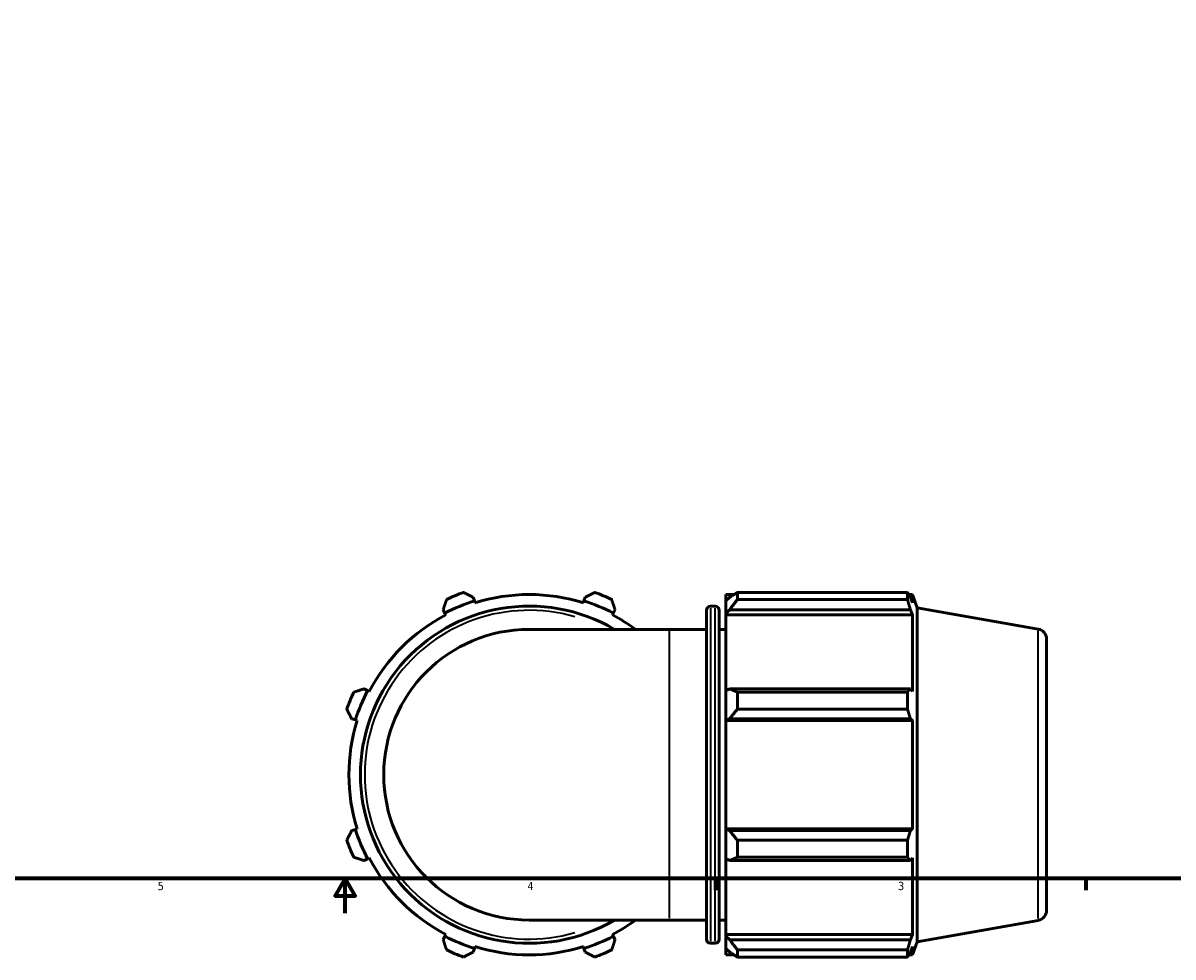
# Model space of a CAD drawing. Header units: inches. Extents: x 0.1 to 52.2, y -20.4 to 47.7.
# Tile 4 of 8: x 13.3 to 26.5, y 0.1 to 10.8. Entities that reach past the tile are written whole.
import ezdxf

# ---------------------------------------------------------------- set-up
doc = ezdxf.new("R2010")
doc.units = ezdxf.units.IN
doc.header["$MEASUREMENT"] = 0
for name, color, linetype, lineweight in [('Border (ANSI)', 7, 'Continuous', 70), ('Visible (ANSI)', 7, 'Continuous', 50), ('Visible Narrow (ANSI)', 7, 'Continuous', 35)]:
    doc.layers.add(name, color=color, linetype=linetype, lineweight=lineweight)
doc.styles.add('Note Text (ANSI)', font='tahoma.ttf')

# ---------------------------------------------------------------- blocks, each defined once
blk = doc.blocks.new('Borders Default Border')
at = {"layer": 'Border (ANSI)'}
for p, q in [((21.25, 1), (21.25, 0.866)), ((25.5, 1), (25.5, 0.866))]:
    blk.add_line(p, q, dxfattribs=at)
at = {"layer": 'Border (ANSI)', "flags": 128}
for points in [[(0.5, 1), (0.5, 21), (33.5, 21), (33.5, 1), (0.5, 1)], [(17, 0.6), (17, 1), (16.885, 0.8), (17.115, 0.8), (17, 1)]]:
    blk.add_lwpolyline(points, dxfattribs=at)
at = {"layer": 'Border (ANSI)', "color": 5, "true_color": 0x0000ff, "char_height": 0.0945, "attachment_point": 7, "style": 'Note Text (ANSI)'}
for s, insert in [('5', (14.847, 0.864)), ('4', (19.092, 0.866)), ('3', (23.346, 0.864))]:
    blk.add_mtext(s, dxfattribs=dict(at, insert=insert))

msp = doc.modelspace()

# ---------------------------------------------------------------- linework, layer by layer
at = {"layer": 'Visible (ANSI)'}
for p, q in [((18.482, 4.186), (18.469, 4.228)), ((19.753, 4.228), (19.74, 4.186)), ((21.368, 4.26), (21.368, 4.186)), ((21.368, 4.26), (21.463, 4.26)), ((21.413, 4.228), (21.368, 4.186)), ((21.502, 4.284), (21.502, 4.204)), ((21.502, 4.284), (23.454, 4.284)), ((23.454, 4.204), (23.454, 4.284)), ((23.468, 4.26), (23.511, 4.26)), ((23.511, 4.164), (23.487, 4.228)), ((23.511, 4.164), (23.511, 4.26)), ((23.566, 4.109), (23.511, 4.26)), ((18.489, 4.164), (18.482, 4.186)), ((19.74, 4.186), (19.733, 4.164)), ((21.193, 4.127), (21.246, 4.127)), ((21.368, 4.046), (21.368, 4.186)), ((23.454, 4.204), (21.502, 4.204)), ((23.566, 0.273), (23.566, 4.109)), ((24.953, 3.864), (23.566, 4.109)), ((18.125, 4.086), (18.145, 4.046)), ((18.145, 4.046), (18.155, 4.026)), ((20.066, 4.026), (20.077, 4.046)), ((20.077, 4.046), (20.097, 4.086)), ((21.145, 0.302), (21.145, 4.079)), ((21.294, 4.079), (21.294, 0.302)), ((21.368, 4.046), (21.413, 4.086)), ((21.368, 4.026), (21.368, 4.046)), ((21.368, 4.026), (21.368, 3.157)), ((21.368, 4.026), (23.511, 4.026)), ((21.413, 4.086), (23.487, 4.086)), ((23.487, 4.086), (23.511, 4.026)), ((23.511, 3.146), (23.511, 4.026)), ((20.721, 3.86), (19.111, 3.86)), ((20.721, 3.86), (21.145, 3.86)), ((21.294, 3.86), (21.368, 3.86)), ((25.051, 3.748), (25.051, 0.634)), ((17.256, 3.157), (17.216, 3.177)), ((21.413, 3.177), (21.368, 3.157)), ((23.487, 3.177), (21.413, 3.177)), ((23.511, 3.146), (23.487, 3.177)), ((17.275, 3.146), (17.256, 3.157)), ((21.368, 2.82), (21.368, 3.157)), ((21.502, 3.139), (21.502, 2.944)), ((21.502, 3.139), (23.454, 3.139)), ((23.454, 2.944), (23.454, 3.139)), ((23.454, 2.944), (21.502, 2.944)), ((17.074, 2.833), (17.116, 2.82)), ((17.116, 2.82), (17.137, 2.813)), ((21.368, 2.82), (21.413, 2.833)), ((21.368, 2.813), (21.368, 2.82)), ((21.368, 2.813), (21.368, 1.569)), ((21.368, 2.813), (23.511, 2.813)), ((21.413, 2.833), (23.487, 2.833)), ((23.487, 2.833), (23.511, 2.813)), ((23.511, 1.569), (23.511, 2.813)), ((17.116, 1.562), (17.074, 1.549)), ((17.137, 1.569), (17.116, 1.562)), ((21.368, 1.562), (21.368, 1.569)), ((21.368, 1.569), (23.511, 1.569)), ((21.368, 1.225), (21.368, 1.562)), ((21.413, 1.549), (21.368, 1.562)), ((23.487, 1.549), (21.413, 1.549)), ((23.511, 1.569), (23.487, 1.549)), ((21.502, 1.438), (21.502, 1.243)), ((21.502, 1.438), (23.454, 1.438)), ((23.454, 1.243), (23.454, 1.438)), ((17.216, 1.205), (17.256, 1.225)), ((17.256, 1.225), (17.275, 1.235)), ((21.368, 1.225), (21.413, 1.205)), ((21.368, 1.225), (21.368, 0.355)), ((21.413, 1.205), (23.487, 1.205)), ((23.454, 1.243), (21.502, 1.243)), ((23.487, 1.205), (23.511, 1.235)), ((23.511, 0.355), (23.511, 1.235)), ((19.111, 0.522), (20.721, 0.522)), ((20.721, 0.522), (21.145, 0.522)), ((21.294, 0.522), (21.368, 0.522)), ((24.953, 0.517), (23.566, 0.273)), ((18.145, 0.336), (18.125, 0.296)), ((18.155, 0.355), (18.145, 0.336)), ((20.077, 0.336), (20.066, 0.355)), ((20.097, 0.296), (20.077, 0.336)), ((21.368, 0.336), (21.368, 0.355)), ((21.368, 0.355), (23.511, 0.355)), ((21.368, 0.196), (21.368, 0.336)), ((21.413, 0.296), (21.368, 0.336)), ((23.487, 0.296), (21.413, 0.296)), ((23.511, 0.355), (23.487, 0.296)), ((23.566, 0.273), (23.511, 0.122)), ((18.469, 0.154), (18.482, 0.196)), ((18.482, 0.196), (18.489, 0.217)), ((19.733, 0.217), (19.74, 0.196)), ((19.74, 0.196), (19.753, 0.154)), ((21.193, 0.255), (21.246, 0.255)), ((21.368, 0.196), (21.413, 0.154)), ((21.368, 0.196), (21.368, 0.122)), ((21.502, 0.178), (21.502, 0.097)), ((21.502, 0.178), (23.454, 0.178)), ((23.454, 0.097), (23.454, 0.178)), ((23.487, 0.154), (23.511, 0.217)), ((23.511, 0.122), (23.511, 0.217)), ((21.368, 0.122), (21.463, 0.122)), ((23.454, 0.097), (21.502, 0.097)), ((23.468, 0.122), (23.511, 0.122))]:
    msp.add_line(p, q, dxfattribs=at)
for centre, radius, start, end in [((19.111, 2.191), 2.225, 109.792, 115.208), ((19.111, 2.191), 2.069, 72.5, 107.5), ((19.111, 2.191), 2.225, 64.792, 70.208), ((19.111, 2.191), 1.936, 59.5497, 300.4503), ((19.111, 2.191), 2.092, 107.5, 117.5), ((19.111, 2.191), 2.092, 62.5, 72.5), ((21.193, 4.079), 0.0473, 90, 180), ((21.246, 4.079), 0.0473, 0, 90), ((19.111, 2.191), 2.069, 117.5, 152.5), ((19.111, 2.191), 2.069, 53.7507, 62.5), ((19.111, 2.191), 1.669, 90, 270), ((24.933, 3.748), 0.118, 0, 80), ((19.111, 2.191), 2.225, 154.792, 160.208), ((19.111, 2.191), 2.091, 152.5, 162.5), ((19.111, 2.191), 2.069, 162.5, 197.5), ((19.111, 2.191), 2.091, 197.5, 207.5), ((19.111, 2.191), 2.225, 199.792, 205.208), ((19.111, 2.191), 2.069, 207.5, 242.5), ((24.933, 0.634), 0.118, 280, 0), ((19.111, 2.191), 2.069, 297.5, 306.2493), ((19.111, 2.191), 2.091, 242.5, 252.5), ((19.111, 2.191), 2.092, 287.5, 297.5), ((21.193, 0.302), 0.0473, 180, 270), ((21.246, 0.302), 0.0473, 270, 0), ((19.111, 2.191), 2.225, 244.792, 250.208), ((19.111, 2.191), 2.069, 252.5, 287.5), ((19.111, 2.191), 2.225, 289.792, 295.208)]:
    msp.add_arc(centre, radius, start, end, dxfattribs=at)
for points, weights in [([(18.469, 4.228), (18.414, 4.256), (18.357, 4.284)], [1.00606939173, 1.01160773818, 1.01634622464]), ([(19.864, 4.284), (19.808, 4.256), (19.753, 4.228)], [1.01634622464, 1.01160773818, 1.00606939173]), ([(21.502, 4.284), (21.455, 4.256), (21.413, 4.228)], [1.01634622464, 1.01160773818, 1.00606939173]), ([(23.454, 4.284), (23.471, 4.256), (23.487, 4.228)], [1, 1.00158262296, 1.00234883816]), ([(18.163, 4.204), (18.143, 4.144), (18.125, 4.086)], [1.01634622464, 1.01160773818, 1.00606939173]), ([(20.097, 4.086), (20.078, 4.144), (20.058, 4.204)], [1.00606939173, 1.01160773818, 1.01634622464]), ([(21.413, 4.086), (21.455, 4.144), (21.502, 4.204)], [1.00606939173, 1.01160773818, 1.01634622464]), ([(23.487, 4.086), (23.471, 4.144), (23.454, 4.204)], [1.00234883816, 1.00158262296, 1]), ([(17.216, 3.177), (17.158, 3.158), (17.098, 3.139)], [1.00606939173, 1.01160773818, 1.01634622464]), ([(21.502, 3.139), (21.455, 3.158), (21.413, 3.177)], [1.01634622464, 1.01160773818, 1.00606939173]), ([(23.454, 3.139), (23.471, 3.158), (23.487, 3.177)], [1, 1.00158262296, 1.00234883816]), ([(17.017, 2.944), (17.046, 2.888), (17.074, 2.833)], [1.01634622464, 1.01160773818, 1.00606939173]), ([(21.413, 2.833), (21.455, 2.888), (21.502, 2.944)], [1.00606939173, 1.01160773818, 1.01634622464]), ([(23.487, 2.833), (23.471, 2.888), (23.454, 2.944)], [1.00234883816, 1.00158262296, 1]), ([(17.074, 1.549), (17.046, 1.494), (17.017, 1.438)], [1.00606939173, 1.01160773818, 1.01634622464]), ([(21.502, 1.438), (21.455, 1.494), (21.413, 1.549)], [1.01634622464, 1.01160773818, 1.00606939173]), ([(23.454, 1.438), (23.471, 1.494), (23.487, 1.549)], [1, 1.00158262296, 1.00234883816]), ([(17.098, 1.243), (17.158, 1.224), (17.216, 1.205)], [1.01634622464, 1.01160773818, 1.00606939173]), ([(21.413, 1.205), (21.455, 1.224), (21.502, 1.243)], [1.00606939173, 1.01160773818, 1.01634622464]), ([(23.487, 1.205), (23.471, 1.224), (23.454, 1.243)], [1.00234883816, 1.00158262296, 1]), ([(18.125, 0.296), (18.143, 0.238), (18.163, 0.178)], [1.00606939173, 1.01160773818, 1.01634622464]), ([(20.058, 0.178), (20.078, 0.238), (20.097, 0.296)], [1.01634622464, 1.01160773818, 1.00606939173]), ([(21.502, 0.178), (21.455, 0.238), (21.413, 0.296)], [1.01634622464, 1.01160773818, 1.00606939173]), ([(23.454, 0.178), (23.471, 0.238), (23.487, 0.296)], [1, 1.00158262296, 1.00234883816]), ([(18.357, 0.097), (18.414, 0.126), (18.469, 0.154)], [1.01634622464, 1.01160773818, 1.00606939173]), ([(19.753, 0.154), (19.808, 0.126), (19.864, 0.097)], [1.00606939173, 1.01160773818, 1.01634622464]), ([(21.413, 0.154), (21.455, 0.126), (21.502, 0.097)], [1.00606939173, 1.01160773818, 1.01634622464]), ([(23.487, 0.154), (23.471, 0.126), (23.454, 0.097)], [1.00234883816, 1.00158262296, 1])]:
    msp.add_rational_spline(points, weights, degree=2, dxfattribs=at)
at = {"layer": 'Visible Narrow (ANSI)'}
for p, q in [((21.193, 4.103), (21.193, 0.279)), ((21.246, 0.279), (21.246, 4.103)), ((20.721, 0.543), (20.721, 3.839)), ((24.953, 0.538), (24.953, 3.844))]:
    msp.add_line(p, q, dxfattribs=at)
msp.add_arc((19.111, 2.191), 1.888, 73.8797, 286.1203, dxfattribs=at)

# ---------------------------------------------------------------- block references
msp.add_blockref('Borders Default Border', (0, 0))

doc.saveas('drawing.dxf')
